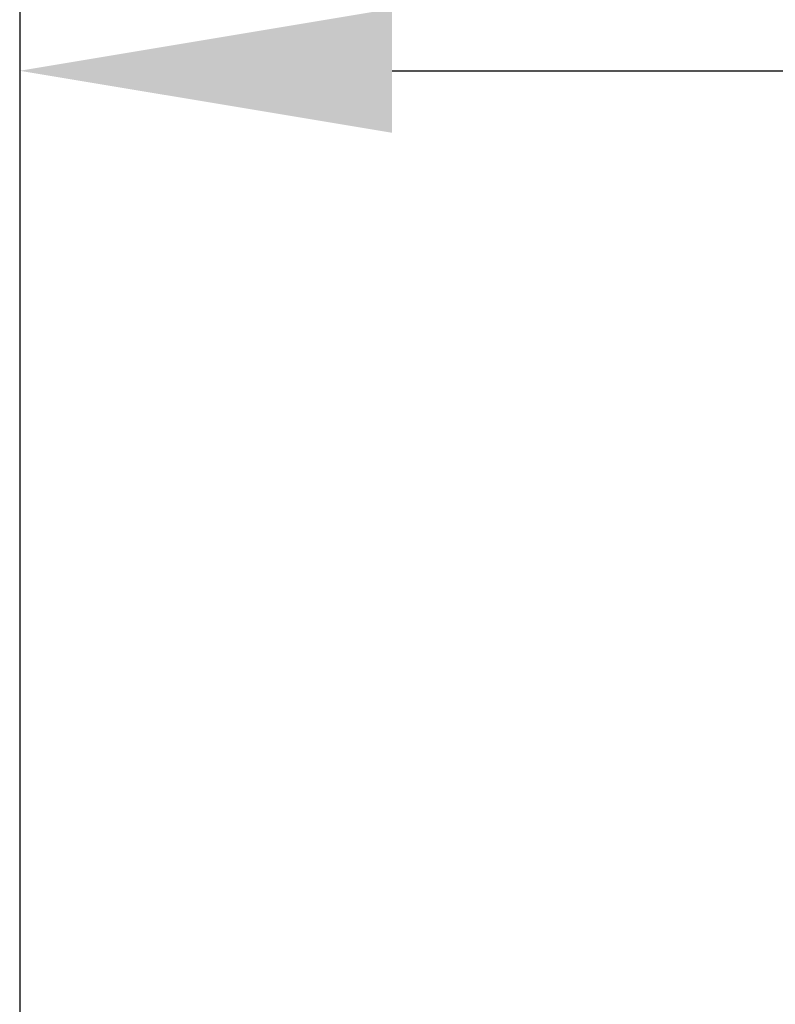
# Model space of a CAD drawing. Header units: feet. Extents: x -114 to 1432, y 355 to 669.
# Tile 172 of 195: x 1250.54 to 1255.29, y 492.23 to 498.42. Entities that reach past the tile are written whole.
import ezdxf

# ---------------------------------------------------------------- set-up
doc = ezdxf.new("R2010")
doc.units = ezdxf.units.FT
doc.header["$MEASUREMENT"] = 0
doc.layers.add('A-BULLETINBOARD', color=3, linetype='Continuous')
doc.layers.add('G-ANNO-DIM', color=2, linetype='Continuous')
doc.styles.add('Arial', font='arial.ttf')
doc.dimstyles.new('MS-16A', dxfattribs={"dimscale": 13, "dimtxt": 0.18, "dimasz": 0.18, "dimexe": 0.125, "dimexo": 0.0625, "dimgap": 0.03125, "dimtad": 1, "dimdec": 3, "dimzin": 3, "dimdsep": 46, "dimlunit": 4, "dimtxsty": 'Arial', "dimcen": 0.03125, "dimclrd": 2, "dimclre": 2, "dimclrt": 7, "dimadec": 1, "dimazin": 0, "dimtfac": 1, "dimtdec": 3, "dimtofl": 0, "dimtmove": 0, "dimatfit": 3, "dimfxl": 1, "dimtolj": 1, "dimtzin": 0, "dimarcsym": 0})

# ---------------------------------------------------------------- blocks, each defined once
blk = doc.blocks.new('*D637')
at = {"layer": 'Defpoints', "color": 0, "transparency": 16777216}
for p in [(1250.5436, 502.1881), (1294.5436, 502.1881), (1294.5436, 498.0959)]:
    blk.add_point(p, dxfattribs=at)
at = {"layer": 'G-ANNO-DIM', "color": 2, "lineweight": -2, "transparency": 16777216}
for p, q in [((1250.5436, 501.3756), (1250.5436, 496.4709)), ((1294.5436, 501.3756), (1294.5436, 496.4709)), ((1252.8836, 498.0959), (1292.2036, 498.0959))]:
    blk.add_line(p, q, dxfattribs=at)
at = {"layer": 'G-ANNO-DIM', "color": 2, "transparency": 16777216}
for points in [[(1252.8836, 498.4859), (1252.8836, 497.7059), (1250.5436, 498.0959)], [(1292.2036, 498.4859), (1292.2036, 497.7059), (1294.5436, 498.0959)]]:
    blk.add_solid(points, dxfattribs=at)
at = {"layer": 'G-ANNO-DIM', "color": 7, "transparency": 16777216, "insert": (1272.5436, 499.6977), "char_height": 2.34, "attachment_point": 5, "style": 'Arial'}
blk.add_mtext('\\A1;3\'-8"', dxfattribs=at)

msp = doc.modelspace()

# ---------------------------------------------------------------- linework, layer by layer
at = {"layer": 'A-BULLETINBOARD', "linetype": 'Continuous'}
msp.add_lwpolyline([(1294.5436, 458.1881), (1294.5436, 502.1881), (1250.5436, 502.1881), (1250.5436, 458.1881)], close=True, dxfattribs=at)

# ---------------------------------------------------------------- dimensions: what is measured, and where the dimension line sits
at = {"layer": 'G-ANNO-DIM'}
dim = msp.add_linear_dim(base=(1294.5436, 498.0959), p1=(1250.5436, 502.1881), p2=(1294.5436, 502.1881), dimstyle='MS-16A', dxfattribs=at)
dim.commit()
dim.dimension.update_dxf_attribs({"geometry": '*D637', "text_midpoint": (1272.5436, 499.6977)})

doc.saveas('drawing.dxf')
